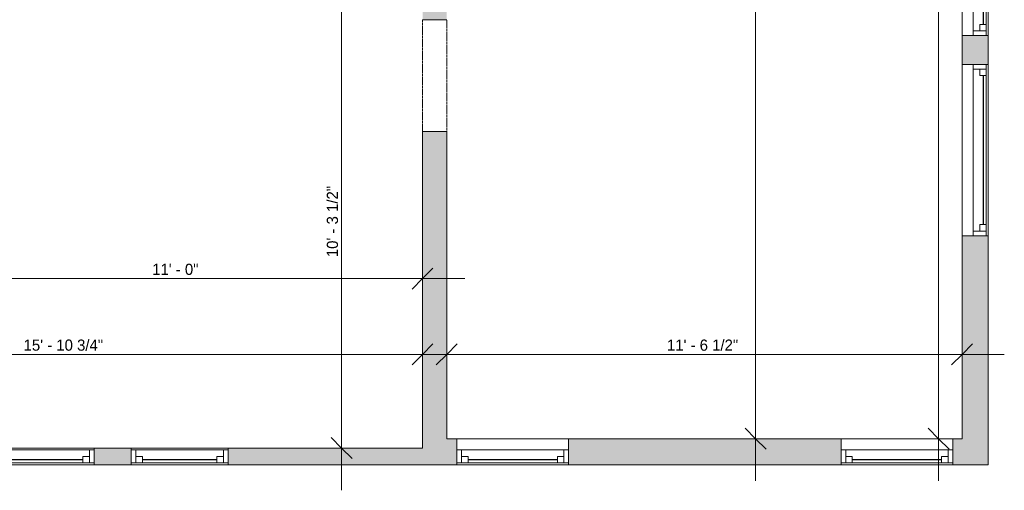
# Model space of a CAD drawing. Header units: inches. Extents: x -270 to 200, y -389 to 498.
# Tile 2 of 9: x -66 to 199, y -389 to -262. Entities that reach past the tile are written whole.
import ezdxf

# ---------------------------------------------------------------- set-up
doc = ezdxf.new("R2010")
doc.units = ezdxf.units.IN
doc.header["$MEASUREMENT"] = 0
doc.linetypes.add('Overhead', pattern=[0.15625, 0.09375, -0.0625])
for name, color, linetype, lineweight in [('A-ANNO-DIMS', 211, 'Continuous', 9), ('A-ANNO-DIMS-96', 211, 'Continuous', 9), ('A-DETL-GENF', 92, 'Overhead', 9), ('A-DETL-MEDM', 90, 'Continuous', 9), ('A-DOOR', 31, 'Continuous', 9), ('A-GLAZ', 151, 'Continuous', 9), ('A-WALL', 90, 'Continuous', 9), ('A-WALL-PATT', 111, 'Continuous', 9)]:
    doc.layers.add(name, color=color, linetype=linetype, lineweight=lineweight)
doc.styles.add('Inter', font='txt', dxfattribs={"height": 3})
doc.dimstyles.new('Linear_-_1_32__Inter__Imperial__SMALL', dxfattribs={"dimscale": 12, "dimtxt": 3.974399, "dimasz": 0.46875, "dimexe": 0.944882, "dimexo": 0.629921, "dimgap": 0, "dimtad": 1, "dimrnd": 0.25, "dimzin": 1, "dimdsep": 46, "dimlunit": 4, "dimtxsty": 'Inter', "dimblk1": 'OBLIQUE', "dimblk2": 'OBLIQUE', "dimsah": 1, "dimcen": 0.09, "dimdle": 0.944882, "dimazin": 0, "dimtfac": 1, "dimtdec": 4, "dimtix": 1, "dimtmove": 0, "dimatfit": 3, "dimfxl": 1, "dimtvp": 1, "dimtfill": 1, "dimfrac": 2, "dimtolj": 1, "dimtzin": 0, "dimarcsym": 2})

# ---------------------------------------------------------------- blocks, each defined once
blk = doc.blocks.new('Planitar - Opening - 2_-6_ x 6_-8_-4190838-Unit 3236 Dimension Plan')
at = {"layer": 'A-DETL-GENF'}
for p, q in [((14.68, 3.25), (-15.32, 3.25)), ((-15.32, -3.25), (14.68, -3.25))]:
    blk.add_line(p, q, dxfattribs=at)
at = {"layer": 'A-DETL-MEDM'}
for p, q in [((-15.32, 3.25), (-15.32, -3.25)), ((14.68, -3.25), (14.68, 3.25))]:
    blk.add_line(p, q, dxfattribs=at)
blk = doc.blocks.new('Planitar-Double-Hung-Single - 2_6_ x 4_5_-4192031-Unit 3236 Dimension Plan')
at = {"layer": 'A-GLAZ', "lineweight": 18}
for p, q in [((-15, 3.5), (-15, -3.5)), ((-15, 3), (-12, 3)), ((-13.75, 3), (-13.75, -0.5)), ((-12, 3), (-12, 1.25)), ((-1.1875, 3), (1.1875, 3)), ((12, 3), (15, 3)), ((12, 3), (12, 1.25)), ((13.75, 3), (13.75, -0.5)), ((15, -3.5), (15, 3.5)), ((-13.75, 1.25), (-12, 1.25)), ((13.75, 1.25), (12, 1.25)), ((-15, -0.5), (-13.75, -0.5)), ((13.75, -0.5), (15, -0.5))]:
    blk.add_line(p, q, dxfattribs=at)
at = {"layer": 'A-GLAZ'}
for p, q in [((15, 3.5), (-15, 3.5)), ((-12, 3), (-1.1875, 3)), ((1.1875, 3), (12, 3)), ((13.75, -0.5), (-13.75, -0.5)), ((-15, -3.5), (15, -3.5))]:
    blk.add_line(p, q, dxfattribs=at)
at = {"layer": 'A-GLAZ', "lineweight": 25}
blk.add_line((-12, 2.125), (12, 2.125), dxfattribs=at)
blk = doc.blocks.new('Planitar-Double-Hung-Single - 3_ 10_ x 4_ 6_-4192170-Unit 3236 Dimension Plan')
at = {"layer": 'A-GLAZ', "lineweight": 18}
for p, q in [((-23, 3.5), (-23, -3.5)), ((-23, 3), (-20, 3)), ((-21.75, 3), (-21.75, -0.5)), ((-20, 3), (-20, 1.25)), ((-1.1875, 3), (1.1875, 3)), ((20, 3), (23, 3)), ((20, 3), (20, 1.25)), ((21.75, 3), (21.75, -0.5)), ((23, -3.5), (23, 3.5)), ((-21.75, 1.25), (-20, 1.25)), ((21.75, 1.25), (20, 1.25)), ((-23, -0.5), (-21.75, -0.5)), ((21.75, -0.5), (23, -0.5))]:
    blk.add_line(p, q, dxfattribs=at)
at = {"layer": 'A-GLAZ'}
for p, q in [((23, 3.5), (-23, 3.5)), ((-20, 3), (-1.1875, 3)), ((1.1875, 3), (20, 3)), ((21.75, -0.5), (-21.75, -0.5)), ((-23, -3.5), (23, -3.5))]:
    blk.add_line(p, q, dxfattribs=at)
at = {"layer": 'A-GLAZ', "lineweight": 25}
blk.add_line((-20, 2.125), (20, 2.125), dxfattribs=at)
blk = doc.blocks.new('Planitar-Double-Hung-Single - 2_6_ x 3_-4315427-Unit 3236 Dimension Plan')
at = {"layer": 'A-GLAZ', "lineweight": 18}
for p, q in [((-13, 2.25), (-13, -2.25)), ((-13, 1.75), (-10, 1.75)), ((-11.75, 1.75), (-11.75, -1.75)), ((-11.75, 0), (-10, 0)), ((-10, 1.75), (-10, 0)), ((-1.1875, 1.75), (1.1875, 1.75)), ((10, 1.75), (13, 1.75)), ((10, 1.75), (10, 0)), ((11.75, 0), (10, 0)), ((11.75, 1.75), (11.75, -1.75)), ((13, -2.25), (13, 2.25)), ((-13, -1.75), (-11.75, -1.75)), ((11.75, -1.75), (13, -1.75))]:
    blk.add_line(p, q, dxfattribs=at)
at = {"layer": 'A-GLAZ'}
for p, q in [((13, 2.25), (-13, 2.25)), ((-10, 1.75), (-1.1875, 1.75)), ((1.1875, 1.75), (10, 1.75)), ((-13, -2.25), (13, -2.25)), ((11.75, -1.75), (-11.75, -1.75))]:
    blk.add_line(p, q, dxfattribs=at)
at = {"layer": 'A-GLAZ', "lineweight": 25}
blk.add_line((-10, 0.875), (10, 0.875), dxfattribs=at)
blk = doc.blocks.new('DIMBLOCK35-Unit 3236 Dimension Plan')
at = {"layer": 'A-ANNO-DIMS-96'}
for p, q in [((-89.48, -283.33), (-89.48, -343.12)), ((-89.48, -331.78), (-89.48, -283.33)), ((42.52, -335.36), (42.52, -320.44)), ((-100.82, -331.78), (53.86, -331.78)), ((42.52, -331.78), (42.52, -335.36))]:
    blk.add_line(p, q, dxfattribs=at)
at = {"layer": 'A-ANNO-DIMS-96', "lineweight": 35}
for p, q in [((-89.48, -331.78), (-86.67, -328.97)), ((42.52, -331.78), (45.33, -328.97)), ((-89.48, -331.78), (-92.29, -334.59)), ((42.52, -331.78), (39.71, -334.59))]:
    blk.add_line(p, q, dxfattribs=at)
at = {"layer": 'A-ANNO-DIMS-96', "color": 0, "insert": (-30.13, -327.79), "char_height": 3, "width": 15.9771, "attachment_point": 1, "line_spacing_factor": 0.9936, "style": 'Inter', "bg_fill": 3, "box_fill_scale": 1.25, "bg_fill_color": 256, "bg_fill_true_color": 13158600, "bg_fill_transparency": 0}
blk.add_mtext('11\' - 0"', dxfattribs=at)
blk = doc.blocks.new('_Oblique')
at = {"color": 0, "linetype": 'ByBlock', "lineweight": -2}
blk.add_line((-0.5, -0.5), (0.5, 0.5), dxfattribs=at)
blk = doc.blocks.new('DIMBLOCK36-Unit 3236 Dimension Plan')
at = {"layer": 'A-ANNO-DIMS-96'}
for p, q in [((-148.23, -355.72), (-148.23, -340.8)), ((42.52, -355.72), (42.52, -340.8)), ((-159.57, -352.13), (53.86, -352.13)), ((-148.23, -352.13), (-148.23, -355.72)), ((42.52, -352.13), (42.52, -355.72))]:
    blk.add_line(p, q, dxfattribs=at)
at = {"layer": 'A-ANNO-DIMS-96', "lineweight": 35}
for p, q in [((-148.23, -352.13), (-145.42, -349.32)), ((42.52, -352.13), (45.33, -349.32)), ((-148.23, -352.13), (-151.04, -354.95)), ((42.52, -352.13), (39.71, -354.95))]:
    blk.add_line(p, q, dxfattribs=at)
at = {"layer": 'A-ANNO-DIMS-96', "color": 0, "insert": (-64.68, -348.14), "char_height": 3, "width": 28.3772, "attachment_point": 1, "line_spacing_factor": 0.9936, "style": 'Inter', "bg_fill": 3, "box_fill_scale": 1.25, "bg_fill_color": 256, "bg_fill_true_color": 13158600, "bg_fill_transparency": 0}
blk.add_mtext('15\' - 10 3/4"', dxfattribs=at)
blk = doc.blocks.new('DIMBLOCK37-Unit 3236 Dimension Plan')
at = {"layer": 'A-ANNO-DIMS-96'}
for p, q in [((49.02, -355.72), (49.02, -340.8)), ((187.52, -355.72), (187.52, -340.8)), ((37.68, -352.13), (198.86, -352.13)), ((49.02, -352.13), (49.02, -355.72)), ((187.52, -352.13), (187.52, -355.72))]:
    blk.add_line(p, q, dxfattribs=at)
at = {"layer": 'A-ANNO-DIMS-96', "lineweight": 35}
for p, q in [((49.02, -352.13), (51.83, -349.32)), ((187.52, -352.13), (190.33, -349.32)), ((49.02, -352.13), (46.21, -354.95)), ((187.52, -352.13), (184.71, -354.95))]:
    blk.add_line(p, q, dxfattribs=at)
at = {"layer": 'A-ANNO-DIMS-96', "color": 0, "insert": (108.21, -348.14), "char_height": 3, "width": 24.1445, "attachment_point": 1, "line_spacing_factor": 0.9936, "style": 'Inter', "bg_fill": 3, "box_fill_scale": 1.25, "bg_fill_color": 256, "bg_fill_true_color": 13158600, "bg_fill_transparency": 0}
blk.add_mtext('11\' - 6 1/2"', dxfattribs=at)
blk = doc.blocks.new('DIMBLOCK57-Unit 3236 Dimension Plan')
at = {"layer": 'A-ANNO-DIMS-96'}
for p, q in [((20.79, -388.61), (20.79, -242.44)), ((24.38, -253.78), (9.46, -253.78)), ((20.79, -253.78), (24.38, -253.78)), ((24.38, -377.28), (9.46, -377.28)), ((20.79, -377.28), (24.38, -377.28))]:
    blk.add_line(p, q, dxfattribs=at)
at = {"layer": 'A-ANNO-DIMS-96', "lineweight": 35}
for p, q in [((20.79, -253.78), (17.98, -250.96)), ((20.79, -253.78), (23.61, -256.59)), ((20.79, -377.28), (17.98, -374.46)), ((20.79, -377.28), (23.61, -380.09))]:
    blk.add_line(p, q, dxfattribs=at)
at = {"layer": 'A-ANNO-DIMS-96', "color": 0, "insert": (16.8, -326.03), "char_height": 3, "width": 25.2176, "attachment_point": 1, "rotation": 90, "line_spacing_factor": 0.9936, "style": 'Inter', "bg_fill": 3, "box_fill_scale": 1.25, "bg_fill_color": 256, "bg_fill_true_color": 13158600, "bg_fill_transparency": 0}
blk.add_mtext('10\' - 3 1/2"', dxfattribs=at)
blk = doc.blocks.new('DIMBLOCK72-Unit 3236 Dimension Plan')
at = {"layer": 'A-ANNO-DIMS-96'}
for p, q in [((132.04, -386.11), (132.04, -116.44)), ((110.33, -127.78), (143.38, -127.78)), ((132.04, -127.78), (110.33, -127.78)), ((135.62, -374.78), (120.7, -374.78)), ((132.04, -374.78), (135.62, -374.78))]:
    blk.add_line(p, q, dxfattribs=at)
at = {"layer": 'A-ANNO-DIMS-96', "lineweight": 35}
for p, q in [((132.04, -127.78), (129.23, -124.96)), ((132.04, -127.78), (134.85, -130.59)), ((132.04, -374.78), (129.23, -371.96)), ((132.04, -374.78), (134.85, -377.59))]:
    blk.add_line(p, q, dxfattribs=at)
at = {"layer": 'A-ANNO-DIMS-96', "color": 0, "insert": (128.05, -258.68), "char_height": 3, "width": 17.7656, "attachment_point": 1, "rotation": 90, "line_spacing_factor": 0.9936, "style": 'Inter', "bg_fill": 3, "box_fill_scale": 1.25, "bg_fill_color": 256, "bg_fill_true_color": 13158600, "bg_fill_transparency": 0}
blk.add_mtext('20\' - 7"', dxfattribs=at)
blk = doc.blocks.new('DIMBLOCK73-Unit 3236 Dimension Plan')
at = {"layer": 'A-ANNO-DIMS-96'}
for p, q in [((181.22, -386.11), (181.22, -48.69)), ((184.8, -60.03), (169.88, -60.03)), ((181.22, -60.03), (184.8, -60.03)), ((184.8, -374.78), (169.88, -374.78)), ((181.22, -374.78), (184.8, -374.78))]:
    blk.add_line(p, q, dxfattribs=at)
at = {"layer": 'A-ANNO-DIMS-96', "lineweight": 35}
for p, q in [((181.22, -60.03), (178.41, -57.21)), ((181.22, -60.03), (184.03, -62.84)), ((181.22, -374.78), (178.41, -371.96)), ((181.22, -374.78), (184.03, -377.59))]:
    blk.add_line(p, q, dxfattribs=at)
at = {"layer": 'A-ANNO-DIMS-96', "color": 0, "insert": (177.23, -228.8), "char_height": 3, "width": 27.3637, "attachment_point": 1, "rotation": 90, "line_spacing_factor": 0.9936, "style": 'Inter', "bg_fill": 3, "box_fill_scale": 1.25, "bg_fill_color": 256, "bg_fill_true_color": 13158600, "bg_fill_transparency": 0}
blk.add_mtext('26\' - 2 3/4"', dxfattribs=at)

msp = doc.modelspace()

# ---------------------------------------------------------------- hatches: boundary and pattern name
at = {"layer": 'A-WALL-PATT'}
h = msp.add_hatch(color=9, dxfattribs=at)
h.paths.add_polyline_path([(194.522, -381.775), (194.522, -320.275), (187.522, -320.275), (187.522, -381.775)], flags=0)
h.paths.add_polyline_path([(194.522, -274.275), (194.522, -266.525), (187.522, -266.525), (187.522, -274.275)], flags=0)
h.paths.add_polyline_path([(194.522, -220.525), (194.522, -212.525), (187.522, -212.525), (187.522, -220.525)], flags=0)
h.paths.add_polyline_path([(194.522, -166.525), (194.522, -158.775), (187.522, -158.775), (187.522, -166.525)], flags=0)
h.paths.add_polyline_path([(194.522, -112.775), (194.522, -60.025), (187.522, -60.025), (187.522, -112.775)], flags=0)
h = msp.add_hatch(color=9, dxfattribs=at)
h.paths.add_polyline_path([(45.772, -377.275), (45.772, -374.775), (49.022, -374.775), (49.022, -292.275), (42.522, -292.275), (42.522, -377.275)], flags=0)
h.paths.add_polyline_path([(42.522, -262.275), (49.022, -262.275), (49.022, -202.525), (42.522, -202.525), (42.522, -253.775)], flags=0)
h.paths.add_polyline_path([(49.022, -174.525), (49.022, -166.275), (42.522, -166.275), (42.522, -174.525)], flags=0)
h = msp.add_hatch(color=9, dxfattribs=at)
h.paths.add_polyline_path([(187.522, -381.775), (187.522, -374.775), (185.022, -374.775), (185.022, -381.775)], flags=0)
h.paths.add_polyline_path([(45.772, -381.775), (51.772, -381.775), (51.772, -374.775), (45.772, -374.775), (45.772, -377.275)], flags=0)
h.paths.add_polyline_path([(135.337, -381.775), (155.022, -381.775), (155.022, -374.775), (81.772, -374.775), (81.772, -381.775)], flags=0)
h = msp.add_hatch(color=9, dxfattribs=at)
h.paths.add_polyline_path([(45.772, -381.775), (45.772, -377.275), (-9.728, -377.275), (-9.728, -381.775)], flags=0)
h.paths.add_polyline_path([(-35.728, -381.775), (-35.728, -377.275), (-45.728, -377.275), (-45.728, -381.775)], flags=0)
h.paths.add_polyline_path([(-156.728, -381.775), (-71.728, -381.775), (-71.728, -377.275), (-156.728, -377.275)], flags=0)

# ---------------------------------------------------------------- linework, layer by layer
at = {"layer": 'A-WALL'}
for p, q in [((187.522, -266.525), (187.522, -274.275)), ((194.522, -274.275), (194.522, -266.525)), ((42.522, -292.275), (42.522, -377.275)), ((49.022, -374.775), (49.022, -292.275)), ((187.522, -320.275), (187.522, -374.775)), ((194.522, -381.775), (194.522, -320.275)), ((51.772, -374.775), (49.022, -374.775)), ((155.022, -374.775), (81.772, -374.775)), ((187.522, -374.775), (185.022, -374.775)), ((-35.728, -377.275), (-45.728, -377.275)), ((42.522, -377.275), (-9.728, -377.275)), ((-45.728, -381.775), (-35.728, -381.775)), ((-9.728, -381.775), (51.772, -381.775)), ((81.772, -381.775), (155.022, -381.775)), ((185.022, -381.775), (194.522, -381.775))]:
    msp.add_line(p, q, dxfattribs=at)

# ---------------------------------------------------------------- block references
at = {"layer": 'A-DOOR', "rotation": 269.9999999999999}
msp.add_blockref('Planitar - Opening - 2_-6_ x 6_-8_-4190838-Unit 3236 Dimension Plan', (45.772, -277.598), dxfattribs=at)
at = {"layer": 'A-GLAZ'}
for name, p, rotation in [('Planitar-Double-Hung-Single - 3_ 10_ x 4_ 6_-4192170-Unit 3236 Dimension Plan', (191.022, -243.525), 269.9999999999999), ('Planitar-Double-Hung-Single - 3_ 10_ x 4_ 6_-4192170-Unit 3236 Dimension Plan', (191.022, -297.275), 269.9999999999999), ('Planitar-Double-Hung-Single - 2_6_ x 4_5_-4192031-Unit 3236 Dimension Plan', (66.772, -378.275), 180), ('Planitar-Double-Hung-Single - 2_6_ x 4_5_-4192031-Unit 3236 Dimension Plan', (170.022, -378.275), 180), ('Planitar-Double-Hung-Single - 2_6_ x 3_-4315427-Unit 3236 Dimension Plan', (-58.728, -379.525), 180), ('Planitar-Double-Hung-Single - 2_6_ x 3_-4315427-Unit 3236 Dimension Plan', (-22.728, -379.525), 180)]:
    msp.add_blockref(name, p, dxfattribs=dict(at, rotation=rotation))

# ---------------------------------------------------------------- next in the draw order: dimensions: what is measured, and where the dimension line sits
at = {"layer": 'A-ANNO-DIMS'}
dim = msp.add_linear_dim(base=(42.522, -331.782), p1=(-89.478, -275.775), p2=(42.522, -327.805), dimstyle='Linear_-_1_32__Inter__Imperial__SMALL', override={"dimpost": '<>', "dimfxl": 141.88386}, dxfattribs=at)
dim.commit()
dim.dimension.update_dxf_attribs({"geometry": 'DIMBLOCK35-Unit 3236 Dimension Plan', "text_midpoint": (-23.478, -330.242)})

# ---------------------------------------------------------------- next in the draw order: dimensions: what is measured, and where the dimension line sits
dim = msp.add_linear_dim(base=(42.522, -352.135), p1=(-148.228, -348.157), p2=(42.522, -348.157), dimstyle='Linear_-_1_32__Inter__Imperial__SMALL', override={"dimpost": '<>', "dimfxl": 190.75}, dxfattribs=at)
dim.commit()
dim.dimension.update_dxf_attribs({"geometry": 'DIMBLOCK36-Unit 3236 Dimension Plan', "text_midpoint": (-52.853, -350.339)})

# ---------------------------------------------------------------- next in the draw order: dimensions: what is measured, and where the dimension line sits
dim = msp.add_linear_dim(base=(20.794, -253.775), p1=(16.816, -377.275), p2=(16.816, -253.775), angle=90, dimstyle='Linear_-_1_32__Inter__Imperial__SMALL', override={"dimpost": '<>', "dimfxl": 123.5}, dxfattribs=at)
dim.commit()
dim.dimension.update_dxf_attribs({"geometry": 'DIMBLOCK57-Unit 3236 Dimension Plan', "text_midpoint": (18.998, -315.525)})
dim = msp.add_linear_dim(base=(187.522, -352.135), p1=(49.022, -348.157), p2=(187.522, -348.157), dimstyle='Linear_-_1_32__Inter__Imperial__SMALL', override={"dimpost": '<>', "dimfxl": 138.5}, dxfattribs=at)
dim.commit()
dim.dimension.update_dxf_attribs({"geometry": 'DIMBLOCK37-Unit 3236 Dimension Plan', "text_midpoint": (118.272, -350.339)})

# ---------------------------------------------------------------- next in the draw order: dimensions: what is measured, and where the dimension line sits
for base, p1, p2, override, picture, middle in [((181.22, -60.025), (177.243, -374.775), (177.243, -60.025), {"dimpost": '<>', "dimfxl": 314.75}, 'DIMBLOCK73-Unit 3236 Dimension Plan', (179.424, -217.4)), ((132.039, -127.775), (128.062, -374.775), (102.772, -127.775), {"dimpost": '<>', "dimfxl": 248.291245}, 'DIMBLOCK72-Unit 3236 Dimension Plan', (130.499, -251.275))]:
    dim = msp.add_linear_dim(base=base, p1=p1, p2=p2, angle=90, dimstyle='Linear_-_1_32__Inter__Imperial__SMALL', override=override, dxfattribs=at)
    dim.commit()
    dim.dimension.update_dxf_attribs({"geometry": picture, "text_midpoint": middle})

doc.saveas('drawing.dxf')
